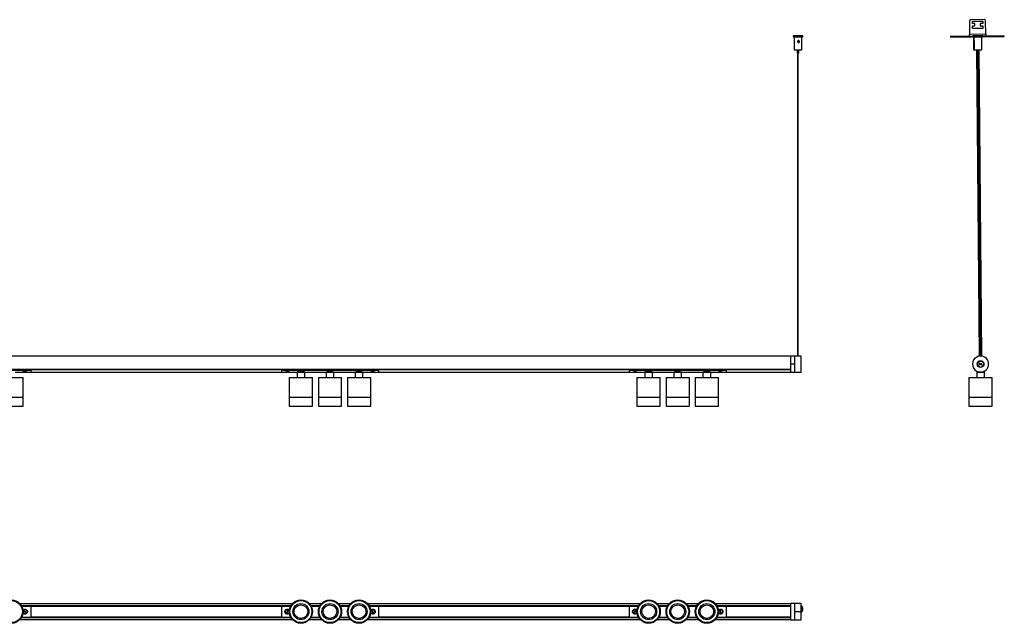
# Model space of a CAD drawing. Header units: millimetres. Extents: x 143 to 3067, y 646 to 1598.
# Tile 3 of 3: x 1545 to 3067, y 665 to 1598. Entities that reach past the tile are written whole.
import ezdxf

# ---------------------------------------------------------------- set-up
doc = ezdxf.new("R2010")
doc.units = ezdxf.units.MM

msp = doc.modelspace()

# ---------------------------------------------------------------- linework, layer by layer
at = {"color": 7, "linetype": 'Continuous', "lineweight": 25}
for p, q in [((3012.7, 1595.7), (3012.8, 1575.2)), ((3035.6, 1598), (3014.6, 1597.8)), ((3017.2, 1595.8), (3033.2, 1595.9)), ((3017.2, 1591.8), (3017.2, 1595.8)), ((3021.2, 1591.8), (3017.2, 1591.8)), ((3017.2, 1588.3), (3021.2, 1588.3)), ((3017.3, 1584.3), (3017.2, 1588.3)), ((3033.3, 1584.4), (3017.3, 1584.3)), ((3021.2, 1588.3), (3021.2, 1591.8)), ((3029.2, 1591.9), (3029.2, 1588.4)), ((3033.2, 1591.9), (3029.2, 1591.9)), ((3029.2, 1588.4), (3033.2, 1588.4)), ((3033.2, 1595.9), (3033.2, 1591.9)), ((3033.2, 1588.4), (3033.3, 1584.4)), ((3037.8, 1575.5), (3037.7, 1596)), ((2740.1, 1572.9), (2740.1, 1571.4)), ((2741.6, 1571.3), (2741.6, 1551.3)), ((2742.7, 1571.3), (2743.1, 1571.2)), ((2747.1, 1572.9), (2747.1, 1572.8)), ((2748.1, 1572.8), (2748.1, 1572.9)), ((2751.9, 1571.3), (2751.9, 1571.3)), ((2752, 1571.3), (2752, 1571.3)), ((2753.6, 1551.3), (2753.6, 1571.3)), ((2755.1, 1571.4), (2755.1, 1572.9)), ((2983.6, 1572.5), (3017.5, 1572.8)), ((2983.6, 1572.5), (2983.6, 1571)), ((2983.6, 1571), (3017.6, 1571.3)), ((3037.8, 1575.5), (3012.8, 1575.2)), ((3012.9, 1572.7), (3012.8, 1575.2)), ((3017.5, 1572.8), (3017.6, 1571.3)), ((3018.2, 1572.8), (3017.5, 1572.8)), ((3018.2, 1571.3), (3017.6, 1571.3)), ((3033.2, 1572.9), (3018.2, 1572.8)), ((3018.2, 1572.8), (3018.2, 1571.3)), ((3033.2, 1571.4), (3018.2, 1571.3)), ((3019.1, 1571.2), (3019.2, 1551.2)), ((3019.1, 1571.2), (3019.7, 1571.2)), ((3019.7, 1571.2), (3031.7, 1571.3)), ((3019.7, 1571.2), (3019.7, 1565.2)), ((3019.9, 1571.3), (3019.9, 1571.2)), ((3020.8, 1571.3), (3020.8, 1571.2)), ((3021.4, 1571.3), (3021.4, 1571.2)), ((3030, 1571.3), (3030, 1571.4)), ((3030.9, 1571.3), (3030.9, 1571.4)), ((3031.9, 1551.3), (3031.7, 1571.3)), ((3033.2, 1572.9), (3066.6, 1573.2)), ((3033.2, 1571.4), (3033.2, 1572.9)), ((3033.2, 1571.4), (3066.6, 1571.7)), ((3037.8, 1575.5), (3037.9, 1573)), ((3066.6, 1571.7), (3066.6, 1573.2)), ((2748.1, 1562.8), (2748.1, 1564.2)), ((3019.8, 1563), (3019.9, 1551.2)), ((2746.3, 1551.2), (2746.3, 1546.3)), ((2747.1, 1546.3), (2747.1, 1077.9)), ((2748.1, 1077.9), (2748.1, 1546.3)), ((2748.8, 1546.3), (2748.8, 1551.2)), ((3019.2, 1551.2), (3019.9, 1551.2)), ((3019.9, 1551.2), (3031.9, 1551.3)), ((3023.6, 1551.2), (3027.8, 1077.7)), ((3024, 1551.2), (3024, 1546.2)), ((3024.7, 1546.3), (3024, 1546.2)), ((3024.6, 1551.3), (3024.7, 1546.3)), ((3025.8, 1546.3), (3024.7, 1546.3)), ((3024.8, 1546.3), (3028.9, 1077.9)), ((3025.4, 1546.3), (3029.6, 1077.9)), ((3027.2, 1546.3), (3025.8, 1546.3)), ((3030.6, 1077.9), (3026.4, 1546.3)), ((3027.2, 1546.3), (3027.1, 1551.3)), ((3031.8, 1077.7), (3027.6, 1551.3)), ((2736.8, 1077.6), (236.8, 1077.6)), ((2742.7, 1077.9), (2736.8, 1077.9)), ((2736.8, 1065.4), (2736.8, 1077.9)), ((2736.8, 1052.9), (2736.8, 1065.4)), ((2742.7, 1065.4), (2736.8, 1065.4)), ((2743.4, 1077.9), (2742.7, 1077.9)), ((2742.7, 1052.9), (2742.7, 1077.9)), ((2742.7, 1065.4), (2742.7, 1077.9)), ((2742.7, 1052.9), (2742.7, 1065.4)), ((2751.3, 1077.9), (2744.1, 1077.9)), ((2752.7, 1077.9), (2752, 1077.9)), ((2752.7, 1052.9), (2752.7, 1077.9)), ((3027.9, 1065.6), (3027.4, 1065.7)), ((3031.8, 1065.1), (3027.9, 1065.6)), ((3028.4, 1066.1), (3028.5, 1066.6)), ((3031.4, 1065.7), (3028.4, 1066.1)), ((3028.5, 1066.6), (3031.5, 1066.2)), ((3031.4, 1065.7), (3031.5, 1066.2)), ((236.8, 1057.2), (2736.8, 1057.2)), ((2736.8, 1057.1), (236.8, 1057.1)), ((1411.8, 1057.1), (1561.8, 1057.1)), ((1411.8, 1056.3), (1561.8, 1056.3)), ((1423.4, 1057.1), (1545.3, 1057.1)), ((1537.8, 1052.9), (1549.1, 1052.9)), ((1545.3, 1057.1), (1545.3, 1057.1)), ((1547.5, 1057.1), (1547.5, 1057.1)), ((1548.1, 1057.1), (1548.1, 1057.1)), ((1549.4, 1057.1), (1549.4, 1057.1)), ((1549.6, 1053), (1552.3, 1053)), ((1550.1, 1057.1), (1550.2, 1057.1)), ((1553.1, 1053.2), (1552.1, 1053.2)), ((1553.3, 1053), (1556, 1053)), ((1555.4, 1057.1), (1555.4, 1057.1)), ((1555.4, 1057.1), (1561.8, 1057.1)), ((1556.5, 1052.9), (1561.8, 1052.9)), ((1561.8, 1056.3), (1561.8, 1057.1)), ((1561.8, 1057.1), (1561.8, 1057.1)), ((1561.8, 1056.9), (1949.3, 1056.9)), ((1949.3, 1056.5), (1561.8, 1056.5)), ((1561.8, 1056.3), (1561.8, 1052.9)), ((1561.8, 1053.2), (1949.3, 1053.2)), ((1949.3, 1057.1), (2099.3, 1057.1)), ((1949.3, 1056.3), (1949.3, 1057.1)), ((1949.3, 1057.1), (1950.8, 1057.1)), ((1949.3, 1057.1), (1949.3, 1057.1)), ((1949.3, 1056.3), (2099.3, 1056.3)), ((1949.3, 1056.3), (1949.3, 1052.9)), ((1949.3, 1052.9), (1954.6, 1052.9)), ((1950.8, 1057.1), (1950.8, 1057.1)), ((1952.3, 1057.1), (1952.3, 1057.1)), ((1954.9, 1057.1), (1954.9, 1057.1)), ((1955.2, 1053), (1957.8, 1053)), ((1956.2, 1057.1), (1956.2, 1057.1)), ((1959.1, 1053.2), (1958.1, 1053.2)), ((1958.8, 1053), (1961.6, 1053)), ((1960.9, 1057.1), (2082.8, 1057.1)), ((1960.9, 1057.1), (1960.9, 1057.1)), ((1962, 1052.9), (1973.3, 1052.9)), ((1973.3, 1052.9), (1973.3, 1044.9)), ((1973.3, 1052.9), (1985.3, 1052.9)), ((1973.3, 1052.9), (1985.3, 1052.9)), ((1985.3, 1044.9), (1985.3, 1052.9)), ((1985.3, 1052.9), (2018.3, 1052.9)), ((2018.3, 1052.9), (2018.3, 1044.9)), ((2018.3, 1052.9), (2030.3, 1052.9)), ((2030.3, 1052.9), (2018.3, 1052.9)), ((2030.3, 1044.9), (2030.3, 1052.9)), ((2030.3, 1052.9), (2063.3, 1052.9)), ((2063.3, 1052.9), (2063.3, 1044.9)), ((2063.3, 1052.9), (2069.2, 1052.9)), ((2075.3, 1052.9), (2063.3, 1052.9)), ((2069.2, 1052.9), (2075.3, 1052.9)), ((2075.3, 1044.9), (2075.3, 1052.9)), ((2075.3, 1052.9), (2086.6, 1052.9)), ((2082.8, 1057.1), (2082.8, 1057.1)), ((2085, 1057.1), (2085, 1057.1)), ((2085.6, 1057.1), (2085.6, 1057.1)), ((2086.9, 1057.1), (2086.9, 1057.1)), ((2087.1, 1053), (2089.8, 1053)), ((2087.6, 1057.1), (2087.7, 1057.1)), ((2090.6, 1053.2), (2089.6, 1053.2)), ((2090.8, 1053), (2093.5, 1053)), ((2092.9, 1057.1), (2092.9, 1057.1)), ((2092.9, 1057.1), (2099.3, 1057.1)), ((2094, 1052.9), (2099.3, 1052.9)), ((2099.3, 1056.3), (2099.3, 1057.1)), ((2099.3, 1057.1), (2099.3, 1057.1)), ((2099.3, 1056.9), (2486.8, 1056.9)), ((2486.8, 1056.5), (2099.3, 1056.5)), ((2099.3, 1056.3), (2099.3, 1052.9)), ((2099.3, 1053.2), (2486.8, 1053.2)), ((2486.8, 1056.3), (2486.8, 1057.1)), ((2486.8, 1057.1), (2636.8, 1057.1)), ((2486.8, 1057.1), (2488.3, 1057.1)), ((2486.8, 1057.1), (2486.8, 1057.1)), ((2486.8, 1056.3), (2636.8, 1056.3)), ((2486.8, 1056.3), (2486.8, 1052.9)), ((2486.8, 1052.9), (2492.1, 1052.9)), ((2488.3, 1057.1), (2488.3, 1057.1)), ((2489.8, 1057.1), (2489.8, 1057.1)), ((2492.4, 1057.1), (2492.4, 1057.1)), ((2492.7, 1053), (2495.3, 1053)), ((2493.7, 1057.1), (2493.7, 1057.1)), ((2496.6, 1053.2), (2495.6, 1053.2)), ((2496.3, 1053), (2499.1, 1053)), ((2498.4, 1057.1), (2620.3, 1057.1)), ((2498.4, 1057.1), (2498.4, 1057.1)), ((2499.5, 1052.9), (2510.8, 1052.9)), ((2510.8, 1052.9), (2510.8, 1044.9)), ((2510.8, 1052.9), (2522.8, 1052.9)), ((2510.8, 1052.9), (2522.8, 1052.9)), ((2522.8, 1044.9), (2522.8, 1052.9)), ((2522.8, 1052.9), (2555.8, 1052.9)), ((2555.8, 1052.9), (2555.8, 1044.9)), ((2555.8, 1052.9), (2567.8, 1052.9)), ((2567.8, 1052.9), (2555.8, 1052.9)), ((2567.8, 1044.9), (2567.8, 1052.9)), ((2567.8, 1052.9), (2600.8, 1052.9)), ((2600.8, 1052.9), (2600.8, 1044.9)), ((2600.8, 1052.9), (2606.7, 1052.9)), ((2612.8, 1052.9), (2600.8, 1052.9)), ((2606.7, 1052.9), (2612.8, 1052.9)), ((2612.8, 1044.9), (2612.8, 1052.9)), ((2612.8, 1052.9), (2624.1, 1052.9)), ((2620.3, 1057.1), (2620.3, 1057.1)), ((2622.5, 1057.1), (2622.5, 1057.1)), ((2623.1, 1057.1), (2623.1, 1057.1)), ((2624.4, 1057.1), (2624.4, 1057.1)), ((2624.6, 1053), (2627.3, 1053)), ((2625.1, 1057.1), (2625.2, 1057.1)), ((2628.1, 1053.2), (2627.1, 1053.2)), ((2628.3, 1053), (2631, 1053)), ((2630.4, 1057.1), (2636.8, 1057.1)), ((2630.4, 1057.1), (2630.4, 1057.1)), ((2631.5, 1052.9), (2636.8, 1052.9)), ((2636.8, 1056.3), (2636.8, 1057.1)), ((2636.8, 1057.1), (2636.8, 1057.1)), ((2636.8, 1056.9), (2736.8, 1056.9)), ((2736.8, 1056.5), (2636.8, 1056.5)), ((2636.8, 1056.3), (2636.8, 1052.9)), ((2636.8, 1053.2), (2736.8, 1053.2)), ((2736.8, 1052.9), (2742.7, 1052.9)), ((2742.7, 1052.9), (2752.7, 1052.9)), ((2742.7, 1052.9), (2752.7, 1052.9)), ((2742.7, 1052.9), (2742.7, 1052.9)), ((2752.7, 1052.9), (2752.7, 1052.9)), ((3023.9, 1054.4), (3023.9, 1052.9)), ((3023.9, 1054.4), (3023.9, 1054.4)), ((3023.9, 1052.9), (3023.9, 1044.9)), ((3023.9, 1052.9), (3029.3, 1052.9)), ((3029.3, 1052.9), (3023.9, 1052.9)), ((3028.2, 1064.6), (3028.3, 1065.1)), ((3031.2, 1064.2), (3028.2, 1064.6)), ((3028.3, 1065.1), (3031.3, 1064.7)), ((3029.9, 1052.9), (3035.9, 1052.9)), ((3035.9, 1052.9), (3029.9, 1052.9)), ((3031.2, 1064.2), (3031.3, 1064.7)), ((3031.8, 1065.1), (3032.3, 1065.1)), ((3035.9, 1052.9), (3035.9, 1054.4)), ((3035.9, 1044.9), (3035.9, 1052.9)), ((3038.5, 1056.3), (3038.5, 1056.3)), ((1531.4, 1044.9), (1549.8, 1044.9)), ((1549.8, 1014.1), (1549.8, 1044.9)), ((1961.3, 1044.9), (1961.3, 1014.1)), ((1961.3, 1044.9), (1997.3, 1044.9)), ((1997.3, 1014.1), (1997.3, 1044.9)), ((2006.3, 1044.9), (2006.3, 1014.1)), ((2006.3, 1044.9), (2042.3, 1044.9)), ((2042.3, 1014.1), (2042.3, 1044.9)), ((2051.3, 1044.9), (2051.3, 1014.1)), ((2051.3, 1044.9), (2068.9, 1044.9)), ((2068.9, 1044.9), (2087.3, 1044.9)), ((2087.3, 1014.1), (2087.3, 1044.9)), ((2498.8, 1044.9), (2498.8, 1014.1)), ((2498.8, 1044.9), (2534.8, 1044.9)), ((2534.8, 1014.1), (2534.8, 1044.9)), ((2543.8, 1044.9), (2543.8, 1014.1)), ((2543.8, 1044.9), (2579.8, 1044.9)), ((2579.8, 1014.1), (2579.8, 1044.9)), ((2588.8, 1044.9), (2588.8, 1014.1)), ((2588.8, 1044.9), (2606.4, 1044.9)), ((2606.4, 1044.9), (2624.8, 1044.9)), ((2624.8, 1014.1), (2624.8, 1044.9)), ((3011.9, 1044.9), (3011.9, 1014.1)), ((3011.9, 1044.9), (3047.9, 1044.9)), ((3047.9, 1014.1), (3047.9, 1044.9)), ((1513.8, 1014.1), (1549.8, 1014.1)), ((1531.4, 1014.1), (1549.8, 1014.1)), ((1549.8, 1000.6), (1549.8, 1014.1)), ((1961.3, 1014.1), (1961.3, 1000.6)), ((1961.3, 1014.1), (1997.3, 1014.1)), ((1961.3, 1014.1), (1997.3, 1014.1)), ((1997.3, 1000.6), (1997.3, 1014.1)), ((2006.3, 1014.1), (2006.3, 1000.6)), ((2006.3, 1014.1), (2024.3, 1014.1)), ((2006.3, 1014.1), (2042.3, 1014.1)), ((2024.3, 1014.1), (2042.3, 1014.1)), ((2042.3, 1000.6), (2042.3, 1014.1)), ((2051.3, 1014.1), (2051.3, 1000.6)), ((2051.3, 1014.1), (2087.3, 1014.1)), ((2051.3, 1014.1), (2068.9, 1014.1)), ((2068.9, 1014.1), (2087.3, 1014.1)), ((2087.3, 1000.6), (2087.3, 1014.1)), ((2498.8, 1014.1), (2498.8, 1000.6)), ((2498.8, 1014.1), (2534.8, 1014.1)), ((2498.8, 1014.1), (2534.8, 1014.1)), ((2534.8, 1000.6), (2534.8, 1014.1)), ((2543.8, 1014.1), (2543.8, 1000.6)), ((2543.8, 1014.1), (2561.8, 1014.1)), ((2543.8, 1014.1), (2579.8, 1014.1)), ((2561.8, 1014.1), (2579.8, 1014.1)), ((2579.8, 1000.6), (2579.8, 1014.1)), ((2588.8, 1014.1), (2588.8, 1000.6)), ((2588.8, 1014.1), (2624.8, 1014.1)), ((2588.8, 1014.1), (2606.4, 1014.1)), ((2606.4, 1014.1), (2624.8, 1014.1)), ((2624.8, 1000.6), (2624.8, 1014.1)), ((3011.9, 1014.1), (3011.9, 1000.6)), ((3011.9, 1014.1), (3047.9, 1014.1)), ((3011.9, 1014.1), (3047.9, 1014.1)), ((3047.9, 1000.6), (3047.9, 1014.1)), ((3047.9, 1014.1), (3047.9, 1014.1)), ((1513.8, 1000.6), (1549.8, 1000.6)), ((1961.3, 1000.6), (1997.3, 1000.6)), ((2006.3, 1000.6), (2024.3, 1000.6)), ((2024.3, 1000.6), (2042.3, 1000.6)), ((2051.3, 1000.6), (2087.3, 1000.6)), ((2498.8, 1000.6), (2534.8, 1000.6)), ((2543.8, 1000.6), (2561.8, 1000.6)), ((2561.8, 1000.6), (2579.8, 1000.6)), ((2588.8, 1000.6), (2624.8, 1000.6)), ((3011.9, 1000.6), (3047.9, 1000.6)), ((3047.9, 1000.6), (3047.9, 1000.6)), ((1966.2, 694.9), (1545, 694.9)), ((1547.4, 691.8), (1963.8, 691.8)), ((1547.5, 691.6), (1963.7, 691.6)), ((1963.7, 691.6), (1547.5, 691.6)), ((1963.6, 691.4), (1547.6, 691.4)), ((1547.7, 691.3), (1561.8, 691.3)), ((1550.4, 685.1), (1550.2, 685.2)), ((1553.1, 685.2), (1552.1, 685.1)), ((1552.1, 685.1), (1552.6, 680.1)), ((1553.6, 680.2), (1553.1, 685.2)), ((1554.7, 685.5), (1554.8, 685.7)), ((1561.8, 691.3), (1561.8, 674.1)), ((1561.8, 691.2), (1949.3, 691.2)), ((1949.3, 691), (1561.8, 691)), ((1949.3, 691.3), (1963.5, 691.3)), ((1949.3, 691.3), (1949.3, 674.1)), ((1956.4, 685.7), (1956.5, 685.6)), ((1958.1, 685.2), (1957.5, 680.2)), ((1959.1, 685.1), (1958.1, 685.2)), ((1958.5, 680.1), (1959.1, 685.1)), ((1961, 685.2), (1960.8, 685)), ((2011.2, 694.9), (1992.5, 694.9)), ((1994.9, 691.8), (2008.8, 691.8)), ((1995, 691.6), (2008.7, 691.6)), ((2008.7, 691.6), (1995, 691.6)), ((2008.6, 691.4), (1995.1, 691.4)), ((1995.2, 691.3), (2008.5, 691.3)), ((2056.2, 694.9), (2037.5, 694.9)), ((2039.9, 691.8), (2053.8, 691.8)), ((2040, 691.6), (2053.7, 691.6)), ((2053.7, 691.6), (2040, 691.6)), ((2053.6, 691.4), (2040.1, 691.4)), ((2040.2, 691.3), (2053.5, 691.3)), ((2503.7, 694.9), (2082.5, 694.9)), ((2084.9, 691.8), (2501.3, 691.8)), ((2085, 691.6), (2501.2, 691.6)), ((2501.2, 691.6), (2085, 691.6)), ((2501.1, 691.4), (2085.1, 691.4)), ((2085.2, 691.3), (2099.3, 691.3)), ((2087.9, 685.1), (2087.7, 685.2)), ((2090.6, 685.2), (2089.6, 685.1)), ((2089.6, 685.1), (2090.1, 680.1)), ((2091.1, 680.2), (2090.6, 685.2)), ((2092.2, 685.5), (2092.3, 685.7)), ((2099.3, 691.3), (2099.3, 674.1)), ((2099.3, 691.2), (2486.8, 691.2)), ((2486.8, 691), (2099.3, 691)), ((2486.8, 691.3), (2501, 691.3)), ((2486.8, 691.3), (2486.8, 674.1)), ((2493.9, 685.7), (2494, 685.6)), ((2495.6, 685.2), (2495, 680.2)), ((2496.6, 685.1), (2495.6, 685.2)), ((2496, 680.1), (2496.6, 685.1)), ((2498.5, 685.2), (2498.3, 685)), ((2548.7, 694.9), (2530, 694.9)), ((2532.4, 691.8), (2546.3, 691.8)), ((2532.5, 691.6), (2546.2, 691.6)), ((2546.2, 691.6), (2532.5, 691.6)), ((2546.1, 691.4), (2532.6, 691.4)), ((2532.7, 691.3), (2546, 691.3)), ((2593.7, 694.9), (2575, 694.9)), ((2577.4, 691.8), (2591.3, 691.8)), ((2577.5, 691.6), (2591.2, 691.6)), ((2591.2, 691.6), (2577.5, 691.6)), ((2591.1, 691.4), (2577.6, 691.4)), ((2577.7, 691.3), (2591, 691.3)), ((2736.8, 694.9), (2620, 694.9)), ((2622.4, 691.8), (2736.8, 691.8)), ((2622.5, 691.6), (2736.8, 691.6)), ((2736.8, 691.6), (2622.5, 691.6)), ((2736.8, 691.4), (2622.6, 691.4)), ((2622.7, 691.3), (2636.8, 691.3)), ((2625.4, 685.1), (2625.2, 685.2)), ((2628.1, 685.2), (2627.1, 685.1)), ((2627.1, 685.1), (2627.6, 680.1)), ((2628.6, 680.2), (2628.1, 685.2)), ((2629.7, 685.5), (2629.8, 685.7)), ((2636.8, 691.3), (2636.8, 674.1)), ((2636.8, 691.2), (2736.8, 691.2)), ((2736.8, 691), (2636.8, 691)), ((2736.8, 670.2), (2736.8, 695.2)), ((2742.7, 695.2), (2736.8, 695.2)), ((2752.7, 695.2), (2742.7, 695.2)), ((2742.7, 683), (2742.7, 695.2)), ((2742.7, 670.2), (2742.7, 695.2)), ((2752.7, 683), (2752.7, 695.2)), ((2753.6, 686.6), (2753.6, 686.8)), ((2755.1, 686.8), (2755.1, 686.8)), ((1545, 670.4), (1966.2, 670.4)), ((1963.8, 673.5), (1547.4, 673.5)), ((1547.5, 673.7), (1963.7, 673.7)), ((1963.7, 673.7), (1547.5, 673.7)), ((1547.6, 673.9), (1963.6, 673.9)), ((1547.7, 674.1), (1561.8, 674.1)), ((1550.9, 679.6), (1551, 679.8)), ((1552.6, 680.1), (1553.6, 680.2)), ((1555.4, 680.1), (1555.3, 680.2)), ((1561.8, 674.3), (1949.3, 674.3)), ((1949.3, 674.1), (1561.8, 674.1)), ((1949.3, 674.1), (1963.5, 674.1)), ((1955.9, 680.3), (1955.7, 680.1)), ((1957.5, 680.2), (1958.5, 680.1)), ((1960.2, 679.7), (1960.3, 679.6)), ((1992.5, 670.4), (2011.2, 670.4)), ((2008.8, 673.5), (1994.9, 673.5)), ((1995, 673.7), (2008.7, 673.7)), ((2008.7, 673.7), (1995, 673.7)), ((1995.1, 673.9), (2008.6, 673.9)), ((1995.2, 674.1), (2008.5, 674.1)), ((2037.5, 670.4), (2056.2, 670.4)), ((2053.8, 673.5), (2039.9, 673.5)), ((2040, 673.7), (2053.7, 673.7)), ((2053.7, 673.7), (2040, 673.7)), ((2040.1, 673.9), (2053.6, 673.9)), ((2040.2, 674.1), (2053.5, 674.1)), ((2082.5, 670.4), (2503.7, 670.4)), ((2501.3, 673.5), (2084.9, 673.5)), ((2085, 673.7), (2501.2, 673.7)), ((2501.2, 673.7), (2085, 673.7)), ((2085.1, 673.9), (2501.1, 673.9)), ((2085.2, 674.1), (2099.3, 674.1)), ((2088.4, 679.6), (2088.5, 679.8)), ((2090.1, 680.1), (2091.1, 680.2)), ((2092.9, 680.1), (2092.8, 680.2)), ((2099.3, 674.3), (2486.8, 674.3)), ((2486.8, 674.1), (2099.3, 674.1)), ((2486.8, 674.1), (2501, 674.1)), ((2493.4, 680.3), (2493.2, 680.1)), ((2495, 680.2), (2496, 680.1)), ((2497.7, 679.7), (2497.8, 679.6)), ((2530, 670.4), (2548.7, 670.4)), ((2546.3, 673.5), (2532.4, 673.5)), ((2532.5, 673.7), (2546.2, 673.7)), ((2546.2, 673.7), (2532.5, 673.7)), ((2532.6, 673.9), (2546.1, 673.9)), ((2532.7, 674.1), (2546, 674.1)), ((2575, 670.4), (2593.7, 670.4)), ((2591.3, 673.5), (2577.4, 673.5)), ((2577.5, 673.7), (2591.2, 673.7)), ((2591.2, 673.7), (2577.5, 673.7)), ((2577.6, 673.9), (2591.1, 673.9)), ((2577.7, 674.1), (2591, 674.1)), ((2620, 670.4), (2736.8, 670.4)), ((2736.8, 673.5), (2622.4, 673.5)), ((2622.5, 673.7), (2736.8, 673.7)), ((2736.8, 673.7), (2622.5, 673.7)), ((2622.6, 673.9), (2736.8, 673.9)), ((2622.7, 674.1), (2636.8, 674.1)), ((2625.9, 679.6), (2626, 679.8)), ((2627.6, 680.1), (2628.6, 680.2)), ((2630.4, 680.1), (2630.3, 680.2)), ((2636.8, 674.3), (2736.8, 674.3)), ((2736.8, 674.1), (2636.8, 674.1)), ((2736.8, 670.2), (2742.7, 670.2)), ((2742.7, 683), (2752.7, 683)), ((2742.7, 670.2), (2742.7, 683)), ((2742.7, 670.2), (2752.7, 670.2)), ((2752.7, 670.2), (2752.7, 683))]:
    msp.add_line(p, q, dxfattribs=at)
at = {"color": 7, "linetype": 'Continuous', "lineweight": 25, "flags": 128}
for points in [[(2747.6, 1572.9), (2749.2, 1572.9), (2750.7, 1572.9), (2752.1, 1572.9), (2753.3, 1572.9), (2754.2, 1572.9), (2754.8, 1572.9), (2755.1, 1572.9), (2755, 1572.9), (2754.6, 1572.8), (2753.8, 1572.8), (2752.7, 1572.8), (2751.5, 1572.8), (2750, 1572.8), (2748.4, 1572.8), (2746.8, 1572.8), (2745.2, 1572.8), (2743.7, 1572.8), (2742.4, 1572.8), (2741.4, 1572.8), (2740.6, 1572.8), (2740.2, 1572.9), (2740.1, 1572.9), (2740.3, 1572.9), (2740.9, 1572.9), (2741.9, 1572.9), (2743, 1572.9), (2744.4, 1572.9), (2746, 1572.9), (2747.6, 1572.9)], [(2743.3, 1571.3), (2742.8, 1571.3), (2742, 1571.3), (2741.6, 1571.3), (2741.6, 1571.3), (2742, 1571.2), (2742.7, 1571.2), (2743.7, 1571.2), (2744.9, 1571.2), (2746.3, 1571.2), (2747.8, 1571.2), (2749.3, 1571.2), (2750.7, 1571.2), (2751.9, 1571.2), (2752.8, 1571.2), (2753.4, 1571.2), (2753.6, 1571.3), (2753.4, 1571.3), (2752.9, 1571.3), (2752, 1571.3), (2751.9, 1571.3)], [(2747.6, 1572.9), (2748.5, 1572.9), (2749.3, 1572.9), (2749.9, 1572.9), (2750.1, 1572.9), (2749.9, 1572.9), (2749.3, 1572.8), (2748.5, 1572.8), (2747.6, 1572.8), (2746.6, 1572.8), (2745.8, 1572.8), (2745.3, 1572.9), (2745.1, 1572.9), (2745.3, 1572.9), (2745.8, 1572.9), (2746.6, 1572.9), (2747.6, 1572.9)], [(2747.2, 1572.9), (2747.1, 1572.9), (2747.1, 1572.9), (2747.1, 1572.9), (2747.3, 1572.9), (2747.4, 1572.9), (2747.6, 1572.9), (2747.8, 1572.9), (2748, 1572.9), (2748.1, 1572.9), (2748.1, 1572.9), (2748, 1572.9), (2747.9, 1572.9), (2747.7, 1572.9), (2747.5, 1572.9), (2747.3, 1572.9), (2747.2, 1572.9)], [(2748.3, 1571.2), (2749.2, 1571.2), (2750, 1571.2), (2750.7, 1571.2), (2751.3, 1571.2), (2751.7, 1571.2), (2752, 1571.3), (2752.1, 1571.3), (2752, 1571.3)], [(1550.4, 1057.1), (1550.4, 1057.1), (1550.4, 1057.1)], [(1552.1, 1053.2), (1552.1, 1053.1), (1552.2, 1053), (1552.3, 1053), (1552.3, 1053), (1552.4, 1053), (1552.5, 1053), (1552.5, 1053.1), (1552.6, 1053.2)], [(1554.7, 1057.1), (1554.7, 1057.1), (1554.7, 1057.1)], [(1956.5, 1057.1), (1956.5, 1057.1), (1956.5, 1057.1)], [(1958.5, 1053.2), (1958.6, 1053.1), (1958.7, 1053), (1958.8, 1053), (1958.8, 1053), (1958.9, 1053), (1959, 1053), (1959.1, 1053.1), (1959.1, 1053.2)], [(1960.9, 1057.1), (1960.8, 1057.1), (1960.8, 1057.1)], [(2087.9, 1057.1), (2087.9, 1057.1), (2087.9, 1057.1)], [(2089.6, 1053.2), (2089.6, 1053.1), (2089.7, 1053), (2089.8, 1053), (2089.8, 1053), (2089.9, 1053), (2090, 1053), (2090, 1053.1), (2090.1, 1053.2)], [(2092.2, 1057.1), (2092.2, 1057.1), (2092.2, 1057.1)], [(2494, 1057.1), (2494, 1057.1), (2494, 1057.1)], [(2496, 1053.2), (2496.1, 1053.1), (2496.2, 1053), (2496.3, 1053), (2496.3, 1053), (2496.4, 1053), (2496.5, 1053), (2496.6, 1053.1), (2496.6, 1053.2)], [(2498.4, 1057.1), (2498.3, 1057.1), (2498.3, 1057.1)], [(2625.4, 1057.1), (2625.4, 1057.1), (2625.4, 1057.1)], [(2627.1, 1053.2), (2627.1, 1053.1), (2627.2, 1053), (2627.3, 1053), (2627.3, 1053), (2627.4, 1053), (2627.5, 1053), (2627.5, 1053.1), (2627.6, 1053.2)], [(2629.7, 1057.1), (2629.7, 1057.1), (2629.7, 1057.1)]]:
    msp.add_lwpolyline(points, dxfattribs=at)
at = {"color": 7, "linetype": 'Continuous', "lineweight": 25}
for centre, radius in [((3029.9, 1065.4), 5.25), ((3029.9, 1065.4), 4.75), ((1531.8, 682.7), 18), ((1979.3, 682.7), 18), ((2024.3, 682.7), 18), ((2069.3, 682.7), 18), ((2516.8, 682.7), 18), ((2561.8, 682.7), 18), ((2606.8, 682.7), 18), ((1531.8, 682.7), 17), ((1979.3, 682.7), 17), ((1979.3, 682.7), 12.4), ((1979.3, 682.7), 10.5), ((2024.3, 682.7), 17), ((2024.3, 682.7), 12.4), ((2024.3, 682.7), 10.5), ((2069.3, 682.7), 17), ((2069.3, 682.7), 12.4), ((2069.3, 682.7), 10.5), ((2516.8, 682.7), 17), ((2516.8, 682.7), 12.4), ((2516.8, 682.7), 10.5), ((2561.8, 682.7), 17), ((2561.8, 682.7), 12.4), ((2561.8, 682.7), 10.5), ((2606.8, 682.7), 17), ((2606.8, 682.7), 12.4), ((2606.8, 682.7), 10.5)]:
    msp.add_circle(centre, radius, dxfattribs=at)
for centre, radius, start, end in [((3014.7, 1595.8), 2, 90.5076, 180.5076), ((3035.7, 1596), 2, 0.5076, 90.5076), ((2747.6, 1893.3), 322, 268.6654, 271.3346), ((2747.6, 1784.9), 233.7, 268.5288, 271.4712), ((2747.6, 1595.7), 49.4, 268.5506, 271.4494), ((3029.9, 1065.4), 12.5, 88.6086, 268.6086), ((3028.4, 1065.6), 1, 82.683, 172.683), ((3028.4, 1065.6), 1, 172.683, 262.683), ((3028.4, 1065.6), 0.5, 82.683, 172.683), ((3028.4, 1065.6), 0.5, 172.683, 262.683), ((3029.9, 1065.4), 12.5, 268.6086, 88.6086), ((3031.3, 1065.2), 0.5, 352.683, 82.683), ((3031.3, 1065.2), 1, 352.683, 82.683), ((1553.4, 1053.3), 0.38, 197.782, 256.005), ((1957.8, 1053.4), 0.413, 281.3926, 338.316), ((2090.9, 1053.3), 0.38, 197.782, 256.005), ((2495.3, 1053.4), 0.413, 281.3926, 338.316), ((2628.4, 1053.3), 0.38, 197.782, 256.005), ((3031.3, 1065.2), 1, 262.683, 352.683), ((3031.3, 1065.2), 0.5, 262.683, 352.683), ((1555.3, 685.4), 0.2, 186.1959, 207.3336), ((1956, 685.4), 0.2, 310.7574, 353.0493), ((2092.8, 685.4), 0.2, 186.1959, 207.3336), ((2493.5, 685.4), 0.2, 310.7574, 353.0493), ((2630.3, 685.4), 0.2, 186.1959, 207.3336), ((2747.6, 686.8), 7.5, 312.959, 47.041), ((2747.6, 686.8), 7.5, 0.0003, 47.0408), ((2747.6, 686.8), 6, 0.0001, 31.5857), ((2747.6, 686.6), 6, 328.4143, 31.5857), ((1549.9, 684.8), 0.2, 323.904, 6.1959), ((1550.4, 679.9), 0.2, 6.1959, 48.4878), ((1555.8, 680.5), 0.2, 143.904, 186.1959), ((1955.4, 680.5), 0.2, 353.0493, 14.187), ((1960.7, 679.9), 0.2, 130.7574, 173.0493), ((1961.3, 684.8), 0.2, 173.0493, 215.3412), ((2087.4, 684.8), 0.2, 323.904, 6.1959), ((2087.9, 679.9), 0.2, 6.1959, 48.4878), ((2093.3, 680.5), 0.2, 143.904, 186.1959), ((2492.9, 680.5), 0.2, 353.0493, 14.187), ((2498.2, 679.9), 0.2, 130.7574, 173.0493), ((2498.8, 684.8), 0.2, 173.0493, 215.3412), ((2624.9, 684.8), 0.2, 323.904, 6.1959), ((2625.4, 679.9), 0.2, 6.1959, 48.4878), ((2630.8, 680.5), 0.2, 143.904, 186.1959)]:
    msp.add_arc(centre, radius, start, end, dxfattribs=at)
for points, knots in [([(2748.3, 1571.2), (2747.9, 1571.2), (2747, 1571.2), (2745.6, 1571.2), (2744.3, 1571.2), (2743.2, 1571.2), (2742.6, 1571.3), (2742.6, 1571.3), (2742.6, 1571.3), (2742.7, 1571.3)], [0, 0, 0, 0, 0.14366, 0.287321, 0.452584, 0.6208, 0.793886, 0.966951, 1, 1, 1, 1]), ([(2742.7, 1571.3), (2742.7, 1571.3), (2742.7, 1571.3), (2742.9, 1571.3), (2743.1, 1571.3), (2743.3, 1571.3), (2743.3, 1571.3)], [0, 0, 0, 0, 0.152933, 0.459083, 0.97109, 1, 1, 1, 1]), ([(2748.6, 1565.7), (2748.7, 1565.7), (2749, 1565.7), (2749.3, 1565.5), (2749.5, 1565.3), (2749.7, 1565.1), (2749.8, 1564.9), (2749.9, 1564.6), (2750, 1564.3), (2750, 1564.1), (2750, 1563.9), (2750, 1563.6), (2749.9, 1563.4), (2749.7, 1563.1), (2749.5, 1562.9), (2749.2, 1562.8), (2749, 1562.7), (2748.7, 1562.7), (2748.4, 1562.7), (2748.1, 1562.8), (2747.9, 1562.8), (2747.6, 1563), (2747.4, 1563.1), (2747.2, 1563.4), (2747.1, 1563.7), (2747.1, 1564), (2747.1, 1564.2), (2747.1, 1564.5), (2747.2, 1564.8), (2747.4, 1565), (2747.6, 1565.2), (2747.8, 1565.4), (2748, 1565.6), (2748.3, 1565.7), (2748.5, 1565.7), (2748.6, 1565.7)], [0, 0, 0, 0, 0.040144, 0.082851, 0.112332, 0.14179, 0.171236, 0.200682, 0.230136, 0.257938, 0.282392, 0.304521, 0.325293, 0.36647, 0.408098, 0.4315, 0.45489, 0.487473, 0.520047, 0.551826, 0.580514, 0.605946, 0.628773, 0.671525, 0.713559, 0.734816, 0.756063, 0.786472, 0.81686, 0.847241, 0.877626, 0.907185, 0.933301, 0.98079, 1, 1, 1, 1]), ([(2749.7, 1563.1), (2749.6, 1563.2), (2749.6, 1563.3), (2749.4, 1563.6), (2749.3, 1563.8), (2749.1, 1563.9), (2748.9, 1564.1), (2748.7, 1564.2), (2748.3, 1564.2), (2748, 1564.2), (2747.6, 1564), (2747.4, 1563.8), (2747.3, 1563.7), (2747.2, 1563.6), (2747.2, 1563.5)], [0, 0, 0, 0, 0.070171, 0.154484, 0.238819, 0.32321, 0.396363, 0.46044, 0.57844, 0.693737, 0.80867, 0.895484, 0.982207, 1, 1, 1, 1]), ([(3019.8, 1565.7), (3019.9, 1565.7), (3019.9, 1565.7), (3020, 1565.5), (3020.1, 1565.3), (3020.1, 1565.1), (3020.2, 1564.9), (3020.2, 1564.6), (3020.3, 1564.3), (3020.3, 1564.1), (3020.3, 1563.9), (3020.3, 1563.6), (3020.2, 1563.4), (3020.2, 1563.1), (3020.1, 1562.9), (3020, 1562.8), (3019.9, 1562.7), (3019.9, 1562.7), (3019.8, 1562.7), (3019.8, 1562.8), (3019.8, 1562.8), (3019.8, 1563), (3019.8, 1563.1), (3019.8, 1563.4), (3019.8, 1563.7), (3019.8, 1564), (3019.8, 1564.2), (3019.8, 1564.5), (3019.8, 1564.8), (3019.8, 1565), (3019.7, 1565.2), (3019.7, 1565.4), (3019.8, 1565.6), (3019.8, 1565.7), (3019.8, 1565.7), (3019.8, 1565.7)], [0, 0, 0, 0, 0.040144, 0.082851, 0.112332, 0.14179, 0.171236, 0.200682, 0.230136, 0.257938, 0.282392, 0.304521, 0.325293, 0.36647, 0.408098, 0.4315, 0.45489, 0.487473, 0.520047, 0.551826, 0.580514, 0.605946, 0.628773, 0.671525, 0.713559, 0.734816, 0.756063, 0.786472, 0.81686, 0.847241, 0.877626, 0.907185, 0.933301, 0.98079, 1, 1, 1, 1]), ([(2744.1, 1077.9), (2744, 1077.9), (2743.8, 1077.9), (2743.6, 1077.9), (2743.4, 1077.9), (2743.4, 1077.9), (2743.4, 1077.9), (2743.4, 1077.9)], [0, 0, 0, 0, 0.364434, 0.626839, 0.814102, 0.960573, 1, 1, 1, 1]), ([(2752, 1077.9), (2752, 1077.9), (2752, 1077.9), (2751.9, 1077.9), (2751.8, 1077.9), (2751.5, 1077.9), (2751.4, 1077.9), (2751.3, 1077.9)], [0, 0, 0, 0, 0.077805, 0.222388, 0.433301, 0.731064, 1, 1, 1, 1]), ([(1549.1, 1052.9), (1549.1, 1052.9), (1549.2, 1052.9), (1549.8, 1053.1), (1550.7, 1053.3), (1551.9, 1053.4), (1553.2, 1053.5), (1554.4, 1053.4), (1555.4, 1053.2), (1556.2, 1053), (1556.6, 1052.9), (1556.6, 1052.9), (1556.5, 1052.9)], [0, 0, 0, 0, 0.104171, 0.20824, 0.315012, 0.424139, 0.530179, 0.632423, 0.736104, 0.844106, 0.952783, 1, 1, 1, 1]), ([(1556, 1053), (1556, 1053), (1556, 1053), (1555.6, 1053), (1555, 1053.2), (1554, 1053.3), (1552.9, 1053.4), (1551.8, 1053.4), (1550.9, 1053.3), (1550.1, 1053.2), (1549.6, 1053), (1549.6, 1053), (1549.6, 1053), (1549.6, 1053)], [0, 0, 0, 0, 0.044773, 0.139512, 0.248015, 0.352739, 0.455328, 0.560236, 0.668186, 0.775396, 0.880029, 0.984579, 1, 1, 1, 1]), ([(1555, 1057.1), (1555, 1057.1), (1555, 1057.1), (1555, 1057.1), (1555, 1057.1)], [0, 0, 0, 0, 0.240123, 1, 1, 1, 1]), ([(1954.6, 1052.9), (1954.6, 1052.9), (1954.7, 1052.9), (1955.3, 1053.1), (1956.2, 1053.3), (1957.4, 1053.4), (1958.7, 1053.5), (1959.9, 1053.4), (1960.9, 1053.2), (1961.7, 1053), (1962.1, 1052.9), (1962.1, 1052.9), (1962, 1052.9)], [0, 0, 0, 0, 0.1041713, 0.2082397, 0.3150118, 0.4241392, 0.5301789, 0.6324228, 0.7361044, 0.8441058, 0.9527832, 1, 1, 1, 1]), ([(1960.2, 1053.3), (1960, 1053.3), (1959.5, 1053.4), (1958.6, 1053.4), (1957.5, 1053.4), (1956.5, 1053.2), (1955.7, 1053.1), (1955.2, 1053), (1955.2, 1053), (1955.2, 1053)], [0, 0, 0, 0, 0.100603, 0.258658, 0.422048, 0.587047, 0.748438, 0.908233, 1, 1, 1, 1]), ([(1961.6, 1053), (1961.6, 1053), (1961.6, 1053), (1961.3, 1053.1), (1961.2, 1053.1)], [0, 0, 0, 0, 0.463154, 1, 1, 1, 1]), ([(1985.3, 1052.9), (1985.3, 1052.9), (1985.2, 1053), (1984.2, 1053.4), (1982.9, 1053.9), (1981, 1054.4), (1979, 1054.5), (1977.1, 1054.2), (1975.5, 1053.8), (1974.2, 1053.3), (1973.4, 1052.9), (1973.4, 1052.9), (1973.3, 1052.9)], [0, 0, 0, 0, 0.099421, 0.198624, 0.303522, 0.415658, 0.521207, 0.61543, 0.711933, 0.819593, 0.931402, 1, 1, 1, 1]), ([(2018.3, 1052.9), (2018.3, 1052.9), (2018.4, 1052.9), (2018.8, 1053.1), (2019.8, 1053.5), (2021.3, 1054.1), (2023.3, 1054.4), (2025.3, 1054.4), (2027.1, 1054.1), (2028.6, 1053.6), (2029.8, 1053.1), (2030.3, 1052.9), (2030.3, 1052.9), (2030.3, 1052.9)], [0, 0, 0, 0, 0.034782, 0.130608, 0.229374, 0.337248, 0.449116, 0.550532, 0.643801, 0.74338, 0.853745, 0.963791, 1, 1, 1, 1]), ([(2063.3, 1052.9), (2063.3, 1052.9), (2063.4, 1052.9), (2063.8, 1053.1), (2064.8, 1053.5), (2066.3, 1054.1), (2068.3, 1054.4), (2070.3, 1054.4), (2072.1, 1054.1), (2073.6, 1053.6), (2074.8, 1053.1), (2075.3, 1052.9), (2075.3, 1052.9), (2075.3, 1052.9)], [0, 0, 0, 0, 0.034782, 0.130608, 0.229374, 0.337248, 0.449116, 0.550532, 0.643801, 0.74338, 0.853745, 0.963791, 1, 1, 1, 1]), ([(2086.6, 1052.9), (2086.6, 1052.9), (2086.7, 1052.9), (2087.3, 1053.1), (2088.2, 1053.3), (2089.4, 1053.4), (2090.7, 1053.5), (2091.9, 1053.4), (2092.9, 1053.2), (2093.7, 1053), (2094.1, 1052.9), (2094.1, 1052.9), (2094, 1052.9)], [0, 0, 0, 0, 0.1041713, 0.2082397, 0.3150118, 0.4241392, 0.5301789, 0.6324228, 0.7361044, 0.8441058, 0.9527832, 1, 1, 1, 1]), ([(2093.5, 1053), (2093.5, 1053), (2093.5, 1053), (2093.1, 1053), (2092.5, 1053.2), (2091.5, 1053.3), (2090.4, 1053.4), (2089.3, 1053.4), (2088.4, 1053.3), (2087.6, 1053.2), (2087.1, 1053), (2087.1, 1053), (2087.1, 1053), (2087.1, 1053)], [0, 0, 0, 0, 0.044773, 0.139512, 0.248015, 0.352739, 0.455328, 0.560236, 0.668186, 0.775396, 0.880029, 0.984579, 1, 1, 1, 1]), ([(2092.5, 1057.1), (2092.5, 1057.1), (2092.5, 1057.1), (2092.5, 1057.1), (2092.5, 1057.1)], [0, 0, 0, 0, 0.240123, 1, 1, 1, 1]), ([(2492.1, 1052.9), (2492.1, 1052.9), (2492.2, 1052.9), (2492.8, 1053.1), (2493.7, 1053.3), (2494.9, 1053.4), (2496.2, 1053.5), (2497.4, 1053.4), (2498.4, 1053.2), (2499.2, 1053), (2499.6, 1052.9), (2499.6, 1052.9), (2499.5, 1052.9)], [0, 0, 0, 0, 0.104171, 0.20824, 0.315012, 0.424139, 0.530179, 0.632423, 0.736104, 0.844106, 0.952783, 1, 1, 1, 1]), ([(2497.7, 1053.3), (2497.5, 1053.3), (2497, 1053.4), (2496.1, 1053.4), (2495, 1053.4), (2494, 1053.2), (2493.2, 1053.1), (2492.7, 1053), (2492.7, 1053), (2492.7, 1053)], [0, 0, 0, 0, 0.100603, 0.258658, 0.422048, 0.587047, 0.748438, 0.908233, 1, 1, 1, 1]), ([(2499.1, 1053), (2499.1, 1053), (2499.1, 1053), (2498.8, 1053.1), (2498.7, 1053.1)], [0, 0, 0, 0, 0.463154, 1, 1, 1, 1]), ([(2522.8, 1052.9), (2522.8, 1052.9), (2522.7, 1053), (2521.7, 1053.4), (2520.4, 1053.9), (2518.5, 1054.4), (2516.5, 1054.5), (2514.6, 1054.2), (2513, 1053.8), (2511.7, 1053.3), (2510.9, 1052.9), (2510.9, 1052.9), (2510.8, 1052.9)], [0, 0, 0, 0, 0.099421, 0.198624, 0.303522, 0.415658, 0.521207, 0.61543, 0.711933, 0.819593, 0.931402, 1, 1, 1, 1]), ([(2555.8, 1052.9), (2555.8, 1052.9), (2555.9, 1052.9), (2556.3, 1053.1), (2557.3, 1053.5), (2558.8, 1054.1), (2560.8, 1054.4), (2562.8, 1054.4), (2564.6, 1054.1), (2566.1, 1053.6), (2567.3, 1053.1), (2567.8, 1052.9), (2567.8, 1052.9), (2567.8, 1052.9)], [0, 0, 0, 0, 0.034782, 0.130608, 0.229374, 0.337248, 0.449116, 0.550532, 0.643801, 0.74338, 0.853745, 0.963791, 1, 1, 1, 1]), ([(2600.8, 1052.9), (2600.8, 1052.9), (2600.9, 1052.9), (2601.3, 1053.1), (2602.3, 1053.5), (2603.8, 1054.1), (2605.8, 1054.4), (2607.8, 1054.4), (2609.6, 1054.1), (2611.1, 1053.6), (2612.3, 1053.1), (2612.8, 1052.9), (2612.8, 1052.9), (2612.8, 1052.9)], [0, 0, 0, 0, 0.034782, 0.130608, 0.229374, 0.337248, 0.449116, 0.550532, 0.643801, 0.74338, 0.853745, 0.963791, 1, 1, 1, 1]), ([(2624.1, 1052.9), (2624.1, 1052.9), (2624.2, 1052.9), (2624.8, 1053.1), (2625.7, 1053.3), (2626.9, 1053.4), (2628.2, 1053.5), (2629.4, 1053.4), (2630.4, 1053.2), (2631.2, 1053), (2631.6, 1052.9), (2631.6, 1052.9), (2631.5, 1052.9)], [0, 0, 0, 0, 0.1041713, 0.2082397, 0.3150118, 0.4241392, 0.5301789, 0.6324228, 0.7361044, 0.8441058, 0.9527832, 1, 1, 1, 1]), ([(2631, 1053), (2631, 1053), (2631, 1053), (2630.6, 1053), (2630, 1053.2), (2629, 1053.3), (2627.9, 1053.4), (2626.8, 1053.4), (2625.9, 1053.3), (2625.1, 1053.2), (2624.6, 1053), (2624.6, 1053), (2624.6, 1053), (2624.6, 1053)], [0, 0, 0, 0, 0.044773, 0.139512, 0.248015, 0.352739, 0.455328, 0.560236, 0.668186, 0.775396, 0.880029, 0.984579, 1, 1, 1, 1]), ([(2630, 1057.1), (2630, 1057.1), (2630, 1057.1), (2630, 1057.1), (2630, 1057.1)], [0, 0, 0, 0, 0.240123, 1, 1, 1, 1]), ([(1549.6, 684.4), (1549.7, 684.6), (1549.9, 685.2), (1550.8, 685.8), (1551.9, 686.4), (1553.2, 686.5), (1554.4, 686.1), (1555.4, 685.5), (1556.2, 684.5), (1556.6, 683.2), (1556.6, 682), (1556.2, 680.8), (1555.4, 679.8), (1554.3, 679.1), (1553.1, 678.8), (1551.8, 679), (1550.7, 679.5), (1550, 680.1), (1549.7, 680.6), (1549.7, 680.7)], [0, 0, 0, 0, 0.029992, 0.093992, 0.159404, 0.222965, 0.28425, 0.346398, 0.411135, 0.476277, 0.539076, 0.600477, 0.663316, 0.728426, 0.793196, 0.855272, 0.916602, 0.980177, 1, 1, 1, 1]), ([(1549.7, 683.9), (1549.8, 684.1), (1550, 684.7), (1550.7, 685.5), (1551.8, 686), (1553, 686.2), (1554.1, 685.9), (1555.1, 685.4), (1555.8, 684.5), (1556.2, 683.5), (1556.3, 682.4), (1556.1, 681.3), (1555.4, 680.3), (1554.5, 679.6), (1553.4, 679.2), (1552.2, 679.2), (1551.2, 679.6), (1550.3, 680.2), (1549.9, 680.9), (1549.8, 681.1)], [0, 0, 0, 0, 0.0407751, 0.1025657, 0.1651122, 0.2260538, 0.2855366, 0.3459633, 0.40825, 0.4624581, 0.5223899, 0.5822716, 0.6429824, 0.705383, 0.7674551, 0.8275413, 0.8871429, 0.9484441, 1, 1, 1, 1]), ([(1549.8, 681.4), (1549.8, 681.4), (1549.9, 681), (1550.2, 680.7), (1550.7, 680.2), (1551.2, 679.7), (1552.3, 679.3), (1553.4, 679.3), (1554.4, 679.7), (1555.3, 680.4), (1555.9, 681.3), (1556.1, 682.4), (1556, 683.4), (1555.6, 684.4), (1554.9, 685.2), (1554, 685.8), (1552.9, 686), (1551.8, 685.9), (1550.9, 685.4), (1550.1, 684.6), (1549.8, 683.9), (1549.7, 683.5)], [0, 0, 0, 0, 0.00199, 0.06265, 0.063035, 0.122542, 0.180095, 0.237914, 0.297685, 0.358044, 0.417083, 0.475538, 0.534129, 0.587071, 0.647706, 0.706228, 0.763558, 0.822183, 0.882509, 0.942421, 1, 1, 1, 1]), ([(1954.6, 682.7), (1954.6, 683.1), (1954.7, 683.9), (1955.3, 685), (1956.2, 685.8), (1957.4, 686.4), (1958.7, 686.5), (1959.9, 686.1), (1960.9, 685.5), (1961.4, 684.8), (1961.6, 684.5)], [0, 0, 0, 0, 0.124821, 0.249519, 0.377457, 0.508217, 0.635277, 0.757789, 0.882024, 1, 1, 1, 1]), ([(1961.4, 681.2), (1961.4, 681.1), (1961.3, 680.7), (1960.7, 680.1), (1959.7, 679.4), (1958.6, 679.1), (1957.4, 679.3), (1956.4, 679.7), (1955.5, 680.5), (1955, 681.5), (1954.8, 682.6), (1955, 683.7), (1955.5, 684.7), (1956.4, 685.5), (1957.4, 686), (1958.6, 686.2), (1959.7, 685.9), (1960.7, 685.3), (1961.3, 684.6), (1961.4, 684.1), (1961.5, 684)], [0, 0, 0, 0, 0.009876, 0.069954, 0.131811, 0.194425, 0.255432, 0.314978, 0.37547, 0.437823, 0.49209, 0.552086, 0.612032, 0.672808, 0.735275, 0.797414, 0.857565, 0.91723, 0.978597, 1, 1, 1, 1]), ([(1961.4, 683.6), (1961.4, 683.8), (1961.3, 684), (1961, 684.6), (1960.6, 685.2), (1959.6, 685.7), (1958.6, 686), (1957.5, 685.9), (1956.5, 685.4), (1955.7, 684.6), (1955.2, 683.7), (1955, 682.6), (1955.2, 681.6), (1955.7, 680.6), (1956.5, 679.9), (1957.5, 679.4), (1958.6, 679.3), (1959.7, 679.6), (1960.6, 680.2), (1961.2, 680.9), (1961.3, 681.5), (1961.4, 681.7)], [0, 0, 0, 0, 0.0391793, 0.0395588, 0.0982432, 0.1549997, 0.2120189, 0.2709626, 0.330487, 0.3887094, 0.4463562, 0.504136, 0.5563462, 0.6161422, 0.6738553, 0.730392, 0.7882063, 0.8476974, 0.9067803, 0.9644436, 1, 1, 1, 1]), ([(2087.1, 684.4), (2087.2, 684.6), (2087.4, 685.2), (2088.3, 685.8), (2089.4, 686.4), (2090.7, 686.5), (2091.9, 686.1), (2092.9, 685.5), (2093.7, 684.5), (2094.1, 683.2), (2094.1, 682), (2093.7, 680.8), (2092.9, 679.8), (2091.8, 679.1), (2090.6, 678.8), (2089.3, 679), (2088.2, 679.5), (2087.5, 680.1), (2087.2, 680.6), (2087.2, 680.7)], [0, 0, 0, 0, 0.029992, 0.093992, 0.159404, 0.222965, 0.28425, 0.346398, 0.411135, 0.476277, 0.539076, 0.600477, 0.663316, 0.728426, 0.793196, 0.855272, 0.916602, 0.980177, 1, 1, 1, 1]), ([(2087.2, 683.9), (2087.3, 684.1), (2087.5, 684.7), (2088.2, 685.5), (2089.3, 686), (2090.5, 686.2), (2091.6, 685.9), (2092.6, 685.4), (2093.3, 684.5), (2093.7, 683.5), (2093.8, 682.4), (2093.6, 681.3), (2092.9, 680.3), (2092, 679.6), (2090.9, 679.2), (2089.7, 679.2), (2088.7, 679.6), (2087.8, 680.2), (2087.4, 680.9), (2087.3, 681.1)], [0, 0, 0, 0, 0.040775, 0.102566, 0.165112, 0.226054, 0.285537, 0.345963, 0.40825, 0.462458, 0.52239, 0.582272, 0.642982, 0.705383, 0.767455, 0.827541, 0.887143, 0.948444, 1, 1, 1, 1]), ([(2087.3, 681.4), (2087.3, 681.4), (2087.4, 681), (2087.7, 680.7), (2088.2, 680.2), (2088.7, 679.7), (2089.8, 679.3), (2090.9, 679.3), (2091.9, 679.7), (2092.8, 680.4), (2093.4, 681.3), (2093.6, 682.4), (2093.5, 683.4), (2093.1, 684.4), (2092.4, 685.2), (2091.5, 685.8), (2090.4, 686), (2089.3, 685.9), (2088.4, 685.4), (2087.6, 684.6), (2087.3, 683.9), (2087.2, 683.5)], [0, 0, 0, 0, 0.00199, 0.06265, 0.063035, 0.122542, 0.180095, 0.237914, 0.297685, 0.358044, 0.417083, 0.475538, 0.534129, 0.587071, 0.647706, 0.706228, 0.763558, 0.822183, 0.882509, 0.942421, 1, 1, 1, 1]), ([(2492.1, 682.7), (2492.1, 683.1), (2492.2, 683.9), (2492.8, 685), (2493.7, 685.8), (2494.9, 686.4), (2496.2, 686.5), (2497.4, 686.1), (2498.4, 685.5), (2498.9, 684.8), (2499.1, 684.5)], [0, 0, 0, 0, 0.124821, 0.249519, 0.377457, 0.508217, 0.635277, 0.757789, 0.882024, 1, 1, 1, 1]), ([(2498.9, 681.2), (2498.9, 681.1), (2498.8, 680.7), (2498.2, 680.1), (2497.2, 679.4), (2496.1, 679.1), (2494.9, 679.3), (2493.9, 679.7), (2493, 680.5), (2492.5, 681.5), (2492.3, 682.6), (2492.5, 683.7), (2493, 684.7), (2493.9, 685.5), (2494.9, 686), (2496.1, 686.2), (2497.2, 685.9), (2498.2, 685.3), (2498.8, 684.6), (2498.9, 684.1), (2499, 684)], [0, 0, 0, 0, 0.009876, 0.069954, 0.131811, 0.194425, 0.255432, 0.314978, 0.37547, 0.437823, 0.49209, 0.552086, 0.612032, 0.672808, 0.735275, 0.797414, 0.857565, 0.91723, 0.978597, 1, 1, 1, 1]), ([(2498.9, 683.6), (2498.9, 683.8), (2498.8, 684), (2498.5, 684.6), (2498.1, 685.2), (2497.1, 685.7), (2496.1, 686), (2495, 685.9), (2494, 685.4), (2493.2, 684.6), (2492.7, 683.7), (2492.5, 682.6), (2492.7, 681.6), (2493.2, 680.6), (2494, 679.9), (2495, 679.4), (2496.1, 679.3), (2497.2, 679.6), (2498.1, 680.2), (2498.7, 680.9), (2498.8, 681.5), (2498.9, 681.7)], [0, 0, 0, 0, 0.0391793, 0.0395588, 0.0982432, 0.1549997, 0.2120189, 0.2709626, 0.330487, 0.3887094, 0.4463562, 0.504136, 0.5563462, 0.6161422, 0.6738553, 0.730392, 0.7882063, 0.8476974, 0.9067803, 0.9644436, 1, 1, 1, 1]), ([(2624.6, 684.4), (2624.7, 684.6), (2624.9, 685.2), (2625.8, 685.8), (2626.9, 686.4), (2628.2, 686.5), (2629.4, 686.1), (2630.4, 685.5), (2631.2, 684.5), (2631.6, 683.2), (2631.6, 682), (2631.2, 680.8), (2630.4, 679.8), (2629.3, 679.1), (2628.1, 678.8), (2626.8, 679), (2625.7, 679.5), (2625, 680.1), (2624.7, 680.6), (2624.7, 680.7)], [0, 0, 0, 0, 0.029992, 0.093992, 0.159404, 0.222965, 0.28425, 0.346398, 0.411135, 0.476277, 0.539076, 0.600477, 0.663316, 0.728426, 0.793196, 0.855272, 0.916602, 0.980177, 1, 1, 1, 1]), ([(2624.7, 683.9), (2624.8, 684.1), (2625, 684.7), (2625.7, 685.5), (2626.8, 686), (2628, 686.2), (2629.1, 685.9), (2630.1, 685.4), (2630.8, 684.5), (2631.2, 683.5), (2631.3, 682.4), (2631.1, 681.3), (2630.4, 680.3), (2629.5, 679.6), (2628.4, 679.2), (2627.2, 679.2), (2626.2, 679.6), (2625.3, 680.2), (2624.9, 680.9), (2624.8, 681.1)], [0, 0, 0, 0, 0.040775, 0.102566, 0.165112, 0.226054, 0.285537, 0.345963, 0.40825, 0.462458, 0.52239, 0.582272, 0.642982, 0.705383, 0.767455, 0.827541, 0.887143, 0.948444, 1, 1, 1, 1]), ([(2624.8, 681.4), (2624.8, 681.4), (2624.9, 681), (2625.2, 680.7), (2625.7, 680.2), (2626.2, 679.7), (2627.3, 679.3), (2628.4, 679.3), (2629.4, 679.7), (2630.3, 680.4), (2630.9, 681.3), (2631.1, 682.4), (2631, 683.4), (2630.6, 684.4), (2629.9, 685.2), (2629, 685.8), (2627.9, 686), (2626.8, 685.9), (2625.9, 685.4), (2625.1, 684.6), (2624.8, 683.9), (2624.7, 683.5)], [0, 0, 0, 0, 0.00199, 0.06265, 0.063035, 0.122542, 0.180095, 0.237914, 0.297685, 0.358044, 0.417083, 0.475538, 0.534129, 0.587071, 0.647706, 0.706228, 0.763558, 0.822183, 0.882509, 0.942421, 1, 1, 1, 1]), ([(1961.5, 680.6), (1961.3, 680.4), (1960.8, 679.8), (1959.8, 679.1), (1958.6, 678.8), (1957.3, 679), (1956.2, 679.5), (1955.3, 680.3), (1954.7, 681.5), (1954.6, 682.3), (1954.6, 682.7)], [0, 0, 0, 0, 0.100461, 0.233367, 0.365584, 0.492297, 0.617489, 0.747265, 0.880771, 1, 1, 1, 1]), ([(2499, 680.6), (2498.8, 680.4), (2498.3, 679.8), (2497.3, 679.1), (2496.1, 678.8), (2494.8, 679), (2493.7, 679.5), (2492.8, 680.3), (2492.2, 681.5), (2492.1, 682.3), (2492.1, 682.7)], [0, 0, 0, 0, 0.100461, 0.233367, 0.365584, 0.492297, 0.617489, 0.747265, 0.880771, 1, 1, 1, 1])]:
    msp.add_open_spline(points, degree=3, knots=knots, dxfattribs=at)

doc.saveas('drawing.dxf')
